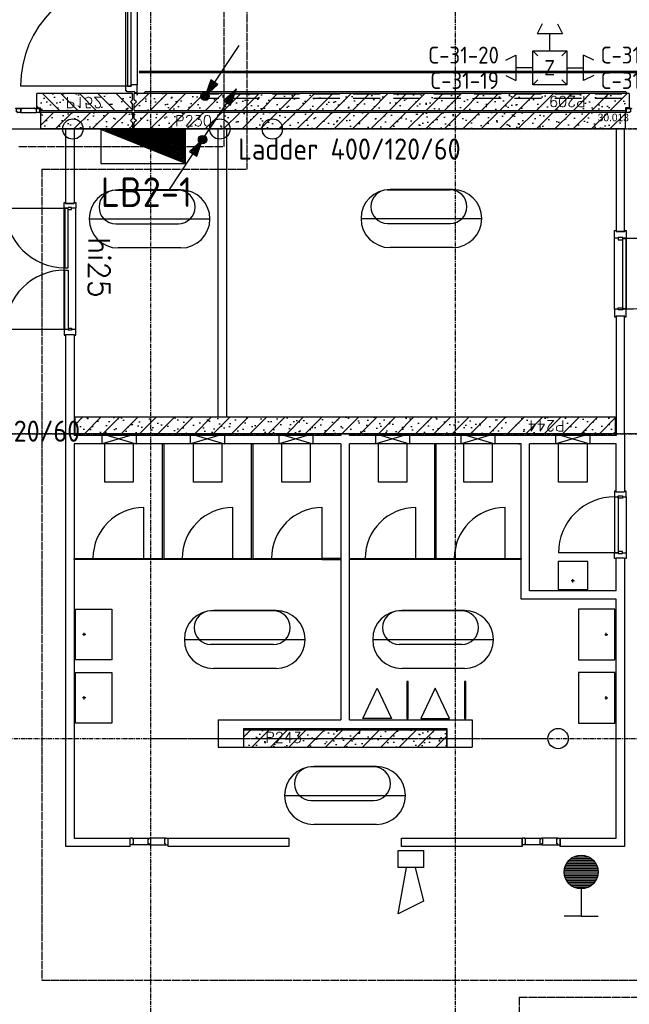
# Model space of a CAD drawing. Extents: x 0 to 1189, y 0 to 841.
# Tile 31 of 44: x 661 to 733, y 218 to 335. Entities that reach past the tile are written whole.
import ezdxf
from ezdxf.enums import TextEntityAlignment as Align

# ---------------------------------------------------------------- set-up
doc = ezdxf.new("R2010")
doc.units = 0
doc.header["$PDSIZE"] = 2
for name, pattern in [('AUSGEZOGEN', [0]), ('B0304', [6, 5, -0.5, 0, -0.5]), ('DASHDOT', [25.4, 12.7, -6.35, 0, -6.35]), ('E0001', [1, 1, 0]), ('E0003', [4.7625, 3.175, -1.5875])]:
    doc.linetypes.add(name, pattern=pattern)
doc.layers.get('0').update_dxf_attribs({"linetype": 'CONTINUOUS'})
for name, color, linetype in [('AB$1A---_ATTRIB', 9, 'CONTINUOUS'), ('AL$1A---_ALGEMEEN', 9, 'CONTINUOUS'), ('AT$1A---_TEKSTK', 15, 'CONTINUOUS'), ('EB63----_OMS', 1, 'CONTINUOUS'), ('EL63----_LICHTINST', 2, 'CONTINUOUS'), ('EL64----_COMMUNICAT', 2, 'CONTINUOUS'), ('EL65----_BEVEILIGING', 2, 'CONTINUOUS'), ('ET6130--_KANALISATIE', 7, 'CONTINUOUS'), ('GOTEN', 3, 'CONTINUOUS'), ('STRAMIEN', 1, 'CONTINUOUS'), ('VITELCODERING', 5, 'CONTINUOUS'), ('VITELDATA', 1, 'CONTINUOUS')]:
    doc.layers.add(name, color=color, linetype=linetype)
doc.styles.add('GBB_ISOP', font='b-gbp3.shx')
doc.styles.add('ISO', font='ISO')
doc.styles.add('ROMANS', font='romans.shx', dxfattribs={"height": 300})
doc.styles.get("Standard").update_dxf_attribs({"font": 'ISO'})

# ---------------------------------------------------------------- blocks, each defined once
blk = doc.blocks.new('-90X136X')
at = {"layer": 'AL$1A---_ALGEMEEN', "ltscale": 2}
for p, q in [((-90, 0), (-90, -30)), ((0, 0), (-90, 0)), ((0, -30), (0, 0)), ((-90, -30), (-90, -72)), ((-90, -72), (-73, -72)), ((-73, -72), (-73, -139)), ((-73, -139), (-47, -139)), ((-47, -139), (-20, -139))]:
    blk.add_line(p, q, dxfattribs=at)
blk.add_lwpolyline([(0, -30), (-9, -30), (-9, -124), (-20, -124), (-20, -139)], dxfattribs=at)
blk = doc.blocks.new('01564')
at = {"layer": 'AL$1A---_ALGEMEEN', "color": 15, "linetype": 'AUSGEZOGEN'}
for p, q in [((0, 1.5), (0, 48.5)), ((1.5, 50), (38.5, 50)), ((1.5, 1.5), (1.5, 48.5)), ((1.5, 48.5), (38.5, 48.5)), ((40, 1.5), (1.5, 1.5)), ((58.5, 0), (1.5, 0)), ((38.5, 48.5), (38.5, 3)), ((40, 48.5), (40, 3)), ((40, 3), (58.5, 3)), ((58.5, 1.5), (40, 1.5))]:
    blk.add_line(p, q, dxfattribs=at)
for centre, start, end in [((1.5, 48.5), 90, 180), ((1.5, 1.5), 180, 270), ((38.5, 48.5), 0, 90), ((40, 3), 180, 270), ((58.5, 1.5), 0, 90), ((58.5, 1.5), 270, 0)]:
    blk.add_arc(centre, 1.5, start, end, dxfattribs=at)
blk = doc.blocks.new('30114')
at = {"layer": 'AL$1A---_ALGEMEEN', "color": 15, "linetype": 'AUSGEZOGEN'}
for p, q in [((-18.5, 3), (0, 3)), ((0, 1.5), (-18.5, 1.5)), ((0, 0), (-18.5, 0)), ((0, 21.22636), (0, 48.5)), ((0, 3), (0, 21.22636)), ((42, 1.5), (0, 1.5)), ((61.5, 0), (0, 0)), ((1.5, 50), (38.5, 50)), ((1.5, 21.22636), (1.5, 48.5)), ((1.5, 48.5), (38.5, 48.5)), ((1.5, 3), (1.5, 21.22636)), ((38.5, 48.5), (38.5, 43)), ((40, 48.5), (40, 43)), ((40, 43), (48.5, 43)), ((40, 41.5), (48.5, 41.5)), ((48.5, 8.5), (42, 8.5)), ((48.5, 7), (42, 7)), ((42, 3), (61.5, 3)), ((42, 1.5), (61.5, 1.5)), ((48.5, 41.5), (48.5, 21.22636)), ((48.5, 21.22636), (48.5, 8.5)), ((50, 41.5), (50, 21.22636)), ((50, 21.22636), (50, 8.5))]:
    blk.add_line(p, q, dxfattribs=at)
for centre, radius, start, end in [((-18.5, 1.5), 1.5, 90, 180), ((-18.5, 1.5), 1.5, 180, 270), ((1.5, 48.5), 1.5, 90, 180), ((0, 3), 1.5, 270, 0), ((38.5, 48.5), 1.5, 0, 90), ((40, 43), 1.5, 180, 270), ((42, 5), 3.5, 90, 180), ((42, 5), 3.5, 180, 270), ((42, 5), 2, 90, 180), ((42, 5), 2, 180, 270), ((48.5, 41.5), 1.5, 0, 90), ((48.5, 8.5), 1.5, 270, 0), ((61.5, 1.5), 1.5, 0, 90), ((61.5, 1.5), 1.5, 270, 0)]:
    blk.add_arc(centre, radius, start, end, dxfattribs=at)
blk = doc.blocks.new('-954P1-KHIC')
at = {"layer": 'AL$1A---_ALGEMEEN', "ltscale": 2}
for p, q in [((-139, -1033.2), (-139, -966.2)), ((-139, -966.2), (-90, -966.2)), ((-120.5, -1033.2), (-139, -1033.2)), ((-18.5, -1023.2), (-120.5, -1023.2)), ((-120.5, -1023.2), (-120.5, -1033.2)), ((-49, -966.2), (0, -966.2)), ((-18.5, -1033.2), (-18.5, -1023.2)), ((0, -1033.2), (-18.5, -1033.2)), ((0, -966.2), (0, -1033.2))]:
    blk.add_line(p, q, dxfattribs=at)
at = {"layer": 'AL$1A---_ALGEMEEN'}
for p, q in [((-49, -949.2), (-90, -949.2)), ((-90, -949.2), (-90, -975.2)), ((-90, -975.2), (-49, -975.2)), ((-49, -949.2), (-49, -975.2))]:
    blk.add_line(p, q, dxfattribs=at)
blk = doc.blocks.new('-954P1-KHIB')
at = {"layer": 'AL$1A---_ALGEMEEN'}
blk.add_lwpolyline([(-87, -105), (-61, -105), (-61, -52), (-87, -52)], close=True, dxfattribs=at)
blk = doc.blocks.new('30013')
at = {"layer": 'AL$1A---_ALGEMEEN', "color": 15, "linetype": 'AUSGEZOGEN'}
for p, q in [((0, 48.5), (0, 20.92189)), ((0, 20.92189), (0, 1.5)), ((38.50001, 50), (1.500008, 50)), ((38.50001, 48.5), (1.500008, 48.5)), ((1.500008, 48.5), (1.500008, 20.92189)), ((1.500008, 20.92189), (1.500008, 1.5)), ((1.500008, 1.5), (42.00001, 1.5)), ((1.500008, 0), (61.50001, 0)), ((38.50001, 43), (38.50001, 48.5)), ((40.00001, 43), (40.00001, 48.5)), ((48.50001, 43), (40.00001, 43)), ((48.50001, 41.5), (40.00001, 41.5)), ((42.00001, 8.5), (48.50001, 8.5)), ((42.00001, 7), (48.50001, 7)), ((61.50001, 3), (42.00001, 3)), ((42.00001, 1.5), (61.50001, 1.5)), ((48.50001, 20.92189), (48.50001, 41.5)), ((48.50001, 8.5), (48.50001, 20.92189)), ((50.00001, 20.92189), (50.00001, 41.5)), ((50.00001, 8.5), (50.00001, 20.92189))]:
    blk.add_line(p, q, dxfattribs=at)
for centre, radius, start, end in [((1.500008, 1.5), 1.5, 180, 270), ((1.500015, 48.5), 1.5, 90, 180), ((38.49999, 48.5), 1.5, 0, 90), ((39.99999, 43), 1.5, 180, 270), ((41.99999, 5), 3.5, 90, 180), ((41.99999, 5), 3.5, 180, 270), ((41.99999, 5), 2, 90, 180), ((41.99999, 5), 2, 180, 270), ((48.49999, 41.5), 1.5, 0, 90), ((48.49999, 8.5), 1.5, 270, 0), ((61.50001, 1.5), 1.5, 0, 90), ((61.50001, 1.5), 1.5, 270, 0)]:
    blk.add_arc(centre, radius, start, end, dxfattribs=at)
blk = doc.blocks.new('XREF_B-A3-II-114')
at = {"layer": 'AL$1A---_ALGEMEEN', "ltscale": 2}
h = blk.add_hatch(dxfattribs=at)
h.set_pattern_fill('PREFB', color=8, scale=8, angle=180, style=0)
h.set_pattern_definition([(135, (78873.26, 44196.29), (108.6116, 108.6116), []), (163, (78873.26, 44196.29), (-41.26, 127.7242), [0, -130.56, -73.92, 0, -107.52]), (132, (78873.26, 44196.29), (29.465, 129.875), [0, -129.28, 0, -131.84, 0, -106.24]), (109, (78873.26, 44196.29), (76.6585, 107.621), [0, -128, 0, -768, -105.28])])
h.paths.add_polyline_path([(78663, 44416), (77576, 44416), (77576, 44446), (77533, 44446), (77533, 44616), (78663, 44616), (78663, 44541), (78638, 44516), (78663, 44491)])
h.paths.add_polyline_path([(75923, 44446), (75880, 44446), (75880, 44416), (75283, 44416), (75283, 44491), (75308, 44516), (75283, 44541), (75283, 44616), (75923, 44616)])
h = blk.add_hatch(dxfattribs=at)
h.set_pattern_fill('PREFB', color=8, scale=8, angle=360, style=0)
h.set_pattern_definition([(45, (82473.26, 44196.29), (-108.6116, 108.6116), []), (17, (82473.26, 44196.29), (41.26, 127.7242), [0, -130.56, -73.92, 0, -107.52]), (48, (82473.26, 44196.29), (-29.465, 129.875), [0, -129.28, 0, -131.84, 0, -106.24]), (71, (82473.26, 44196.29), (-76.6585, 107.621), [0, -128, 0, -768, -105.28])])
h.paths.add_polyline_path([(78683, 44491), (78683, 44416), (84483, 44416), (84483, 44446), (84526, 44446), (84526, 44616), (78683, 44616), (78683, 44541), (78708, 44516)])
h = blk.add_hatch(dxfattribs=at)
h.set_pattern_fill('PREFB', color=8, scale=8, angle=180, style=0)
h.set_pattern_definition([(225, (75273.26, 44196.29), (108.6116, -108.6116), []), (197, (75273.26, 44196.29), (-41.26, -127.724), [0, -130.56, -73.92, 0, -107.52]), (228, (75273.26, 44196.29), (29.465, -129.875), [0, -129.28, 0, -131.84, 0, -106.24]), (251, (75273.26, 44196.29), (76.6585, -107.621), [0, -128, 0, -768, -105.28])])
h.paths.add_polyline_path([(75880, 44396), (75283, 44396), (75283, 44321), (75308, 44296), (75283, 44271), (75283, 44196), (75358, 44196), (75383, 44221), (75408, 44196), (75880, 44196)])
h.paths.add_polyline_path([(78638, 44296), (78663, 44321), (78663, 44396), (77576, 44396), (77576, 44196), (78663, 44196), (78663, 44271)])
at = {"layer": 'AL$1A---_ALGEMEEN'}
h = blk.add_hatch(dxfattribs=at)
h.set_pattern_fill('PREFB', color=8, scale=8, angle=180, style=0)
h.set_pattern_definition([(225, (82473.26, 44196.29), (108.6116, -108.6116), []), (197, (82473.26, 44196.29), (-41.26, -127.7242), [0, -130.56, -73.92, 0, -107.52]), (228, (82473.26, 44196.29), (29.465, -129.875), [0, -129.28, 0, -131.84, 0, -106.24]), (251, (82473.26, 44196.29), (76.6585, -107.621), [0, -128, 0, -768, -105.28])])
h.paths.add_polyline_path([(84483, 44396), (78683, 44396), (78683, 44321), (78708, 44296), (78683, 44271), (78683, 44196), (84483, 44196)])
at = {"layer": 'AL$1A---_ALGEMEEN', "ltscale": 2}
h = blk.add_hatch(dxfattribs=at)
h.set_pattern_fill('PREFB', color=8, scale=8, angle=360, style=0)
h.set_pattern_definition([(45, (78873.26, 40596.29), (-108.6116, 108.6116), []), (17, (78873.26, 40596.29), (41.26, 127.7242), [0, -130.56, -73.92, 0, -107.52]), (48, (78873.26, 40596.29), (-29.465, 129.875), [0, -129.28, 0, -131.84, 0, -106.24]), (71, (78873.26, 40596.29), (-76.6585, 107.621), [0, -128, 0, -768, -105.28])])
h.paths.add_polyline_path([(77983, 40596), (84363, 40596), (84363, 40796), (77983, 40796)])
at = {"layer": 'AL$1A---_ALGEMEEN'}
h = blk.add_hatch(dxfattribs=at)
h.set_pattern_fill('PREFB', color=8, scale=8, angle=180, style=0)
h.set_pattern_definition([(225, (82473.26, 36996.29), (108.612, -108.612), []), (197, (82473.26, 36996.29), (-41.26, -127.724), [0, -130.56, -73.92, 0, -107.52]), (228, (82473.26, 36996.29), (29.465, -129.875), [0, -129.28, 0, -131.84, 0, -106.24]), (251, (82473.26, 36996.29), (76.6585, -107.621), [0, -128, 0, -768, -105.28])])
h.paths.add_polyline_path([(82373, 37096), (79973, 37096), (79973, 36996), (82373, 36996)])
h.paths.add_polyline_path([(82373, 36996), (79973, 36996), (79973, 36896), (82373, 36896)])
at = {"layer": 'AL$1A---_ALGEMEEN', "color": 8, "ltscale": 2}
for p, q in [((78579, 47744), (78579, 44700)), ((78718, 45952), (78718, 44717)), ((78604, 44702), (77340, 44702)), ((78579, 44674), (78579, 44674)), ((77360, 44441), (77508, 44441)), ((77340, 44391), (77528, 44391)), ((77873, 44196), (77973, 44196)), ((77873, 43317), (77873, 44196)), ((77973, 44196), (77973, 43317)), ((79673, 40796), (79673, 44196)), ((79673, 44196), (79773, 44196)), ((79773, 44196), (79773, 40796)), ((84473, 44196), (84373, 44196)), ((84373, 44196), (84373, 42987)), ((84473, 42987), (84473, 44196)), ((77973, 43317), (77873, 43317)), ((77862, 43258), (77161, 43258)), ((77853, 41827), (77853, 43260)), ((77992, 41827), (77992, 43260)), ((84354, 42905), (84354, 42995)), ((84372, 42995), (84372, 42986)), ((84474, 42986), (84372, 42986)), ((84373, 42987), (84473, 42987)), ((84474, 42995), (84474, 42986)), ((84474, 42995), (84493, 42995)), ((84493, 42995), (84493, 42905)), ((84354, 42068), (84354, 42905)), ((84397, 42905), (84354, 42905)), ((84450, 42914), (84397, 42914)), ((84397, 42914), (84397, 42905)), ((84450, 42914), (84450, 42905)), ((84493, 42905), (84450, 42905)), ((85323, 42903), (84490, 42903)), ((84493, 42068), (84493, 42905)), ((84354, 42068), (84354, 41978)), ((84397, 42068), (84354, 42068)), ((84372, 41978), (84372, 41987)), ((84474, 41987), (84372, 41987)), ((84373, 41988), (84373, 40576)), ((84373, 41988), (84473, 41988)), ((84397, 42059), (84397, 42068)), ((84450, 42059), (84397, 42059)), ((84450, 42059), (84450, 42068)), ((84493, 42068), (84450, 42068)), ((84473, 40596), (84473, 41988)), ((84474, 41978), (84474, 41987)), ((84493, 41978), (84493, 42068)), ((84474, 41978), (84493, 41978)), ((77862, 41829), (77161, 41829)), ((77873, 41770), (77973, 41770)), ((77873, 40596), (77873, 41770)), ((77973, 41770), (77973, 40596)), ((77873, 35721), (77873, 40596)), ((77973, 40596), (77873, 40596)), ((77973, 40596), (77973, 40576)), ((81123, 40596), (81123, 40576)), ((81223, 40596), (81123, 40596)), ((81223, 40576), (81223, 40596)), ((84373, 40576), (84373, 40596)), ((84473, 40596), (84473, 39910)), ((81123, 40576), (77973, 40576)), ((77973, 40476), (77973, 35821)), ((81123, 40476), (77973, 40476)), ((79016, 39124), (79016, 40476)), ((79016, 40476), (79031, 40476)), ((79031, 40476), (79016, 40476)), ((79031, 40476), (79031, 39124)), ((80066, 39124), (80066, 40476)), ((80066, 40476), (80081, 40476)), ((80081, 40476), (80066, 40476)), ((80081, 40476), (80081, 39124)), ((81123, 40476), (81123, 37216)), ((84373, 40576), (81223, 40576)), ((81223, 37216), (81223, 40476)), ((83251, 40476), (81223, 40476)), ((82230, 39124), (82230, 40476)), ((82230, 40476), (82245, 40476)), ((82245, 40476), (82230, 40476)), ((82245, 40476), (82245, 39124)), ((83222, 40476), (83237, 40476)), ((83237, 40476), (83222, 40476)), ((83251, 38641), (83251, 40476)), ((83351, 38741), (83351, 40476)), ((84373, 40476), (83351, 40476)), ((84373, 39910), (84373, 40476)), ((84353, 39919), (84353, 39852)), ((84371, 39919), (84353, 39919)), ((84371, 39919), (84371, 39910)), ((84371, 39910), (84473, 39910)), ((84373, 39910), (84473, 39910)), ((84473, 39919), (84473, 39910)), ((84492, 39852), (84492, 39919)), ((84353, 39852), (84396, 39852)), ((84353, 39852), (84353, 39189)), ((84396, 39861), (84449, 39861)), ((84396, 39861), (84396, 39852)), ((84449, 39861), (84449, 39852)), ((84449, 39852), (84492, 39852)), ((84492, 39852), (84492, 39189)), ((78795, 39124), (78795, 39724)), ((79848, 39124), (79848, 39724)), ((80902, 39124), (80902, 39724)), ((82009, 39124), (82009, 39724)), ((83062, 39124), (83062, 39724)), ((77973, 39124), (78195, 39124)), ((77973, 39109), (77973, 39124)), ((78195, 39109), (77973, 39109)), ((78195, 39124), (78195, 39109)), ((78795, 39109), (78795, 39124)), ((78795, 39124), (79016, 39124)), ((79248, 39109), (78795, 39109)), ((79031, 39124), (79248, 39124)), ((79248, 39124), (79248, 39109)), ((79848, 39109), (79848, 39124)), ((79848, 39124), (80066, 39124)), ((80302, 39109), (79848, 39109)), ((80081, 39124), (80302, 39124)), ((80302, 39124), (80302, 39109)), ((81123, 39124), (80902, 39124)), ((80902, 39124), (80902, 39109)), ((80902, 39109), (81123, 39109)), ((81123, 39109), (81123, 39124)), ((81223, 39124), (81449, 39124)), ((81223, 39109), (81223, 39124)), ((81449, 39109), (81223, 39109)), ((81449, 39124), (81449, 39109)), ((82009, 39109), (82009, 39124)), ((82009, 39124), (82230, 39124)), ((82462, 39109), (82009, 39109)), ((82245, 39124), (82462, 39124)), ((82462, 39124), (82462, 39109)), ((83004, 39124), (83251, 39124)), ((83251, 39109), (83004, 39109)), ((83251, 39124), (83251, 39109)), ((84356, 39191), (83692, 39191)), ((84353, 39122), (84353, 39189)), ((84353, 39189), (84396, 39189)), ((84371, 39122), (84353, 39122)), ((84371, 39122), (84371, 39131)), ((84371, 39131), (84473, 39131)), ((84373, 39131), (84473, 39131)), ((84373, 38741), (84373, 39131)), ((84396, 39180), (84396, 39189)), ((84396, 39180), (84449, 39180)), ((84449, 39189), (84492, 39189)), ((84449, 39180), (84449, 39189)), ((84473, 39131), (84473, 35721)), ((84473, 39122), (84473, 39131)), ((84492, 39189), (84492, 39122)), ((84373, 38741), (83351, 38741)), ((84373, 38641), (83251, 38641)), ((84373, 35821), (84373, 38641)), ((81918, 37671), (81903, 37671)), ((81903, 37671), (81903, 37231)), ((81918, 37231), (81918, 37671)), ((82598, 37671), (82583, 37671)), ((82583, 37671), (82583, 37231)), ((82598, 37231), (82598, 37671)), ((79673, 37216), (81123, 37216)), ((79673, 37216), (79673, 36896)), ((81223, 37216), (82673, 37216)), ((81903, 37231), (81918, 37231)), ((82583, 37231), (82598, 37231)), ((82673, 37216), (82673, 36896)), ((79973, 37116), (82373, 37116)), ((79973, 37116), (79973, 36896)), ((82373, 37116), (82373, 36896)), ((79673, 36896), (79973, 36896)), ((82373, 36896), (82673, 36896)), ((77973, 35821), (78633, 35821)), ((78633, 35721), (78633, 35821)), ((78663, 35821), (78633, 35821)), ((78663, 35811), (78663, 35821)), ((78663, 35821), (78853, 35821)), ((78853, 35821), (78853, 35811)), ((79053, 35821), (78863, 35821)), ((78863, 35821), (78863, 35811)), ((79053, 35821), (79083, 35821)), ((79053, 35811), (79053, 35821)), ((79083, 35721), (79083, 35821)), ((79083, 35821), (80509, 35821)), ((80509, 35821), (80509, 35721)), ((81837, 35721), (81837, 35821)), ((81837, 35821), (83263, 35821)), ((83263, 35821), (83263, 35721)), ((83293, 35821), (83263, 35821)), ((83263, 35721), (83263, 35821)), ((83293, 35821), (83483, 35821)), ((83293, 35811), (83293, 35821)), ((83483, 35821), (83483, 35811)), ((83683, 35821), (83493, 35821)), ((83493, 35821), (83493, 35811)), ((83683, 35821), (83713, 35821)), ((83683, 35811), (83683, 35821)), ((83713, 35821), (83713, 35721)), ((83713, 35821), (84373, 35821)), ((83713, 35721), (83713, 35821)), ((78633, 35721), (77873, 35721)), ((78663, 35741), (78633, 35741)), ((78663, 35811), (78673, 35811)), ((78663, 35751), (78673, 35751)), ((78663, 35741), (78663, 35751)), ((78853, 35741), (78663, 35741)), ((78673, 35751), (78673, 35811)), ((78843, 35811), (78843, 35751)), ((78843, 35811), (78853, 35811)), ((78843, 35751), (78853, 35751)), ((78853, 35751), (78853, 35741)), ((78873, 35811), (78863, 35811)), ((78873, 35751), (78863, 35751)), ((78863, 35751), (78863, 35741)), ((78863, 35741), (79053, 35741)), ((78873, 35811), (78873, 35751)), ((79053, 35811), (79043, 35811)), ((79043, 35751), (79043, 35811)), ((79053, 35751), (79043, 35751)), ((79053, 35741), (79053, 35751)), ((79053, 35741), (79083, 35741)), ((80509, 35721), (79083, 35721)), ((83263, 35721), (81837, 35721)), ((83293, 35741), (83263, 35741)), ((83293, 35811), (83303, 35811)), ((83293, 35751), (83303, 35751)), ((83293, 35741), (83293, 35751)), ((83483, 35741), (83293, 35741)), ((83303, 35751), (83303, 35811)), ((83473, 35811), (83483, 35811)), ((83473, 35811), (83473, 35751)), ((83473, 35751), (83483, 35751)), ((83483, 35751), (83483, 35741)), ((83503, 35811), (83493, 35811)), ((83503, 35751), (83493, 35751)), ((83493, 35751), (83493, 35741)), ((83493, 35741), (83683, 35741)), ((83503, 35811), (83503, 35751)), ((83673, 35751), (83673, 35811)), ((83683, 35811), (83673, 35811)), ((83683, 35751), (83673, 35751)), ((83683, 35741), (83683, 35751)), ((83683, 35741), (83713, 35741)), ((84473, 35721), (83713, 35721))]:
    blk.add_line(p, q, dxfattribs=at)
at = {"layer": 'AL$1A---_ALGEMEEN', "color": 8, "linetype": 'Continuous'}
for p, q in [((77533, 44446), (77533, 44616)), ((78663, 44616), (77533, 44616)), ((78663, 44541), (78663, 44616)), ((78683, 44541), (78683, 44616)), ((84526, 44616), (78683, 44616)), ((84526, 44616), (84526, 44446)), ((77533, 44446), (77576, 44446)), ((77576, 44416), (77576, 44446)), ((78663, 44541), (78638, 44516)), ((78638, 44516), (78663, 44491)), ((78663, 44416), (78663, 44491)), ((78708, 44516), (78683, 44541)), ((78683, 44491), (78708, 44516)), ((78683, 44416), (78683, 44491)), ((84483, 44446), (84483, 44416)), ((84526, 44446), (84483, 44446)), ((77576, 44416), (78663, 44416)), ((77576, 44396), (77576, 44196)), ((77576, 44396), (78663, 44396)), ((78638, 44296), (78663, 44321)), ((78663, 44396), (78663, 44321)), ((78683, 44416), (84483, 44416)), ((78683, 44396), (84483, 44396)), ((78683, 44321), (78683, 44396)), ((78683, 44321), (78708, 44296)), ((84483, 44196), (84483, 44396)), ((78663, 44196), (77576, 44196)), ((78663, 44271), (78638, 44296)), ((78663, 44271), (78663, 44196)), ((78708, 44296), (78683, 44271)), ((78683, 44196), (78683, 44271)), ((84483, 44196), (78683, 44196)), ((77983, 40596), (77983, 40796)), ((77983, 40796), (84363, 40796)), ((84363, 40796), (84363, 40596)), ((84363, 40596), (77983, 40596)), ((82373, 37096), (79973, 37096)), ((79973, 37096), (79973, 36896)), ((82373, 36896), (82373, 37096)), ((79973, 36896), (82373, 36896))]:
    blk.add_line(p, q, dxfattribs=at)
at = {"layer": 'AL$1A---_ALGEMEEN', "color": 8}
for p, q in [((78793, 44616), (78813, 44636)), ((84486, 44636), (78813, 44636)), ((84506, 44616), (84486, 44636)), ((78703, 40596), (78303, 40476)), ((78303, 40596), (78703, 40476)), ((79748, 40596), (79348, 40476)), ((79348, 40596), (79748, 40476)), ((80793, 40596), (80393, 40476)), ((80393, 40596), (80793, 40476)), ((81934, 40596), (81534, 40476)), ((81534, 40596), (81934, 40476)), ((82941, 40596), (82541, 40476)), ((82541, 40596), (82941, 40476)), ((84062, 40596), (83662, 40476)), ((83662, 40596), (84062, 40476)), ((83880, 38858), (83842, 38858)), ((83861, 38839), (83861, 38877)), ((78109, 38227), (78071, 38227)), ((78090, 38209), (78090, 38246)), ((84238, 38227), (84276, 38227)), ((84257, 38209), (84257, 38246)), ((78109, 37477), (78071, 37477)), ((78090, 37459), (78090, 37496)), ((84238, 37477), (84276, 37477)), ((84257, 37459), (84257, 37496))]:
    blk.add_line(p, q, dxfattribs=at)
at = {"layer": 'AL$1A---_ALGEMEEN', "color": 8, "linetype": 'DASHDOT', "ltscale": 0.5}
for p, q in [((74863, 44196), (80193, 44196)), ((75094, 44196), (79574, 44196)), ((87008, 44196), (78078, 44196)), ((78395, 44196), (86736, 44196)), ((85129, 40596), (76976, 40596)), ((78917, 36996), (83567, 36996))]:
    blk.add_line(p, q, dxfattribs=at)
at = {"layer": 'AL$1A---_ALGEMEEN', "color": 8, "linetype": 'ByBlock'}
for p, q in [((79202, 43471), (78464, 43471)), ((79233, 43477), (78492, 43477)), ((82413, 43475), (81674, 43475)), ((82443, 43481), (81703, 43481)), ((78149, 43134), (79576, 43134)), ((79204, 43072), (78464, 43072)), ((81360, 43138), (82787, 43138)), ((82415, 43076), (81674, 43076)), ((79233, 42791), (78492, 42791)), ((82443, 42795), (81703, 42795)), ((80327, 38504), (79588, 38504)), ((80357, 38509), (79617, 38509)), ((82550, 38504), (81812, 38504)), ((82581, 38509), (81841, 38509)), ((79274, 38166), (80700, 38166)), ((81497, 38166), (82924, 38166)), ((80328, 38105), (79588, 38105)), ((82552, 38105), (81812, 38105)), ((80357, 37823), (79617, 37823)), ((82581, 37823), (81841, 37823)), ((81510, 36661), (80772, 36661)), ((81541, 36666), (80801, 36666)), ((80457, 36323), (81884, 36323)), ((81512, 36262), (80772, 36262)), ((81541, 35980), (80801, 35980))]:
    blk.add_line(p, q, dxfattribs=at)
at = {"layer": 'AL$1A---_ALGEMEEN', "color": 8, "ltscale": 2}
for points in [[(78644, 45966), (78604, 45966), (78604, 44702), (78644, 44702)], [(78795, 39109), (78195, 39109), (78195, 39124), (78795, 39124)], [(79848, 39109), (79248, 39109), (79248, 39124), (79848, 39124)], [(80902, 39109), (80302, 39109), (80302, 39124), (80902, 39124)], [(82009, 39109), (81409, 39109), (81409, 39124), (82009, 39124)], [(83062, 39109), (82462, 39109), (82462, 39124), (83062, 39124)]]:
    blk.add_lwpolyline(points, close=True, dxfattribs=at)
at = {"layer": 'AL$1A---_ALGEMEEN', "color": 8}
for points in [[(77862, 42557), (77901, 42557), (77901, 43258), (77862, 43258)], [(84450, 42888), (84450, 42914), (84397, 42914), (84397, 42888)], [(84490, 42070), (84451, 42070), (84451, 42903), (84490, 42903)], [(77862, 42530), (77901, 42530), (77901, 41829), (77862, 41829)], [(84450, 42085), (84450, 42059), (84397, 42059), (84397, 42085)], [(78703, 40596), (78703, 40476), (78303, 40476), (78303, 40596)], [(79748, 40596), (79748, 40476), (79348, 40476), (79348, 40596)], [(80793, 40596), (80793, 40476), (80393, 40476), (80393, 40596)], [(81934, 40596), (81934, 40476), (81534, 40476), (81534, 40596)], [(82941, 40596), (82941, 40476), (82541, 40476), (82541, 40596)], [(84062, 40596), (84062, 40476), (83662, 40476), (83662, 40596)], [(84356, 39850), (84395, 39850), (84395, 39191), (84356, 39191)], [(84396, 39835), (84396, 39861), (84449, 39861), (84449, 39835)], [(84037, 38756), (84037, 39086), (83687, 39086), (83687, 38756)], [(78418, 37926), (77988, 37926), (77988, 38526), (78418, 38526)], [(83928, 37926), (84358, 37926), (84358, 38526), (83928, 38526)], [(78418, 37176), (77988, 37176), (77988, 37776), (78418, 37776)], [(83928, 37176), (84358, 37176), (84358, 37776), (83928, 37776)], [(81721, 37231), (81381, 37231), (81551, 37591)], [(82066, 37231), (82406, 37231), (82236, 37591)]]:
    blk.add_lwpolyline(points, close=True, dxfattribs=at)
at = {"layer": 'AL$1A---_ALGEMEEN', "color": 8, "ltscale": 2}
for points in [[(84354, 42995), (84372, 42995)], [(84354, 41978), (84372, 41978)], [(84492, 39919), (84473, 39919)], [(84492, 39122), (84473, 39122)]]:
    blk.add_lwpolyline(points, dxfattribs=at)
at = {"layer": 'AL$1A---_ALGEMEEN', "color": 8}
for points in [[(78671, 40476), (78671, 40024), (78335, 40024), (78335, 40476)], [(79716, 40476), (79716, 40024), (79380, 40024), (79380, 40476)], [(80761, 40476), (80761, 40024), (80425, 40024), (80425, 40476)], [(81902, 40476), (81902, 40024), (81566, 40024), (81566, 40476)], [(82909, 40476), (82909, 40024), (82573, 40024), (82573, 40476)], [(84030, 40476), (84030, 40024), (83694, 40024), (83694, 40476)]]:
    blk.add_lwpolyline(points, dxfattribs=at)
at = {"layer": 'AL$1A---_ALGEMEEN', "color": 8, "linetype": 'Continuous', "ltscale": 2}
for centre in [(77958, 44196), (79694, 44196), (80313, 44196), (83687, 36996)]:
    blk.add_circle(centre, 120, dxfattribs=at)
at = {"layer": 'AL$1A---_ALGEMEEN', "color": 8, "ltscale": 2}
for centre, radius, start, end in [((78604, 44702), 1264, 90, 180), ((77862, 43258), 701, 180, 270), ((84521, 42872), 802, 267.9817, 2.2247), ((77862, 41829), 701, 90, 180), ((84353, 39189), 661, 89.74, 179.844), ((78795, 39124), 600, 90, 180), ((79848, 39124), 600, 90, 180), ((80902, 39124), 600, 90, 180), ((82009, 39124), 600, 90, 180), ((83062, 39124), 600, 90, 180)]:
    blk.add_arc(centre, radius, start, end, dxfattribs=at)
at = {"layer": 'AL$1A---_ALGEMEEN', "color": 8, "linetype": 'ByBlock'}
for centre, radius, start, end in [((78492, 43134), 343, 90, 270), ((78464, 43274), 198, 90, 270), ((79202, 43274), 198, 270, 90), ((79233, 43134), 343, 270, 90), ((81703, 43138), 343, 90, 270), ((81674, 43278), 198, 90, 270), ((82413, 43278), 198, 270, 90), ((82443, 43138), 343, 270, 90), ((79617, 38166), 343, 90, 270), ((79588, 38306), 198, 90, 270), ((80327, 38306), 198, 270, 90), ((80357, 38166), 343, 270, 90), ((81841, 38166), 343, 90, 270), ((81812, 38306), 198, 90, 270), ((82550, 38306), 198, 270, 90), ((82581, 38166), 343, 270, 90), ((80801, 36323), 343, 90, 270), ((80772, 36463), 198, 90, 270), ((81510, 36463), 198, 270, 90), ((81541, 36323), 343, 270, 90)]:
    blk.add_arc(centre, radius, start, end, dxfattribs=at)
at = {"layer": 'AL$1A---_ALGEMEEN', "color": 8, "linetype": 'Continuous', "ltscale": 2}
for p in [(78873, 44196), (78873, 44196), (78873, 44196), (78873, 44196), (82473, 44196), (82473, 44196), (78873, 40596), (82473, 40596), (82473, 36996)]:
    blk.add_point(p, dxfattribs=at)
at = {"layer": 'AL$1A---_ALGEMEEN', "color": 8, "ltscale": 2}
blk.add_point((84450, 42068), dxfattribs=at)
at = {"layer": 'STRAMIEN', "color": 8, "linetype": 'B0304', "ltscale": 10}
for p, q in [((78873, 85496), (78873, 24869)), ((82473, 85496), (82473, 24869)), ((21073, 44196), (107983, 44196)), ((21073, 40596), (107983, 40596)), ((21023, 36996), (107938, 36996))]:
    blk.add_line(p, q, dxfattribs=at)
at = {"layer": 'AL$1A---_ALGEMEEN', "color": 8, "ltscale": 2}
for name, p, rotation in [('-90X136X', (78718, 44627), 270), ('30114', (77341, 44441), 180), ('01564', (77566, 44441), 180), ('-954P1-KHIC', (77853, 42294), 180), ('-954P1-KHIB', (84501, 39119), 270)]:
    blk.add_blockref(name, p, dxfattribs=dict(at, rotation=rotation))
at = {"layer": 'AL$1A---_ALGEMEEN', "color": 8, "ltscale": 2, "xscale": -1, "rotation": 180}
blk.add_blockref('30013', (84493, 44441), dxfattribs=at)
at = {"layer": 'AL$1A---_ALGEMEEN', "color": 8, "ltscale": 2, "xscale": -1}
blk.add_blockref('-954P1-KHIC', (77853, 42793), dxfattribs=at)
at = {"layer": 'AB$1A---_ATTRIB', "color": 8, "linetype": 'Continuous', "style": 'ROMANS'}
for tag, p, height in [('RUIMTENUMMER', (87442, 75784), 200), ('PEILMAAT', (87388, 75527), 150), ('RUIMTENUMMER', (26337, 75275), 200), ('PEILMAAT', (26282, 75018), 150), ('RUIMTENUMMER', (28654, 73979), 200), ('PEILMAAT', (28600, 73722), 150), ('RUIMTENUMMER', (26337, 72872), 200), ('PEILMAAT', (26282, 72614), 150), ('RUIMTENUMMER', (87442, 71085), 200), ('PEILMAAT', (87388, 70827), 150), ('RUIMTENUMMER', (26601, 70494), 200), ('RUIMTENUMMER', (44704, 70494), 200), ('RUIMTENUMMER', (63062, 70494), 200), ('PEILMAAT', (26547, 70236), 150), ('PEILMAAT', (44650, 70236), 150), ('PEILMAAT', (63008, 70236), 150), ('RUIMTENUMMER', (25709, 68386), 200), ('PEILMAAT', (25654, 68128), 150), ('RUIMTENUMMER', (87442, 66868), 200), ('PEILMAAT', (87388, 66611), 150), ('RUIMTENUMMER', (86686, 65335), 200), ('RUIMTENUMMER', (28777, 65054), 200), ('RUIMTENUMMER', (78665, 65032), 200), ('PEILMAAT', (86631, 65078), 150), ('PEILMAAT', (28722, 64796), 150), ('PEILMAAT', (78611, 64774), 150), ('RUIMTENUMMER', (94007, 64082), 200), ('RUIMTENUMMER', (76130, 63992), 200), ('RUIMTENUMMER', (81543, 63992), 200), ('PEILMAAT', (93953, 63824), 150), ('PEILMAAT', (76076, 63734), 150), ('PEILMAAT', (81488, 63734), 150), ('RUIMTENUMMER', (84341, 63737), 200), ('RUIMTENUMMER', (87793, 63737), 200), ('PEILMAAT', (84286, 63479), 150), ('PEILMAAT', (87738, 63479), 150), ('RUIMTENUMMER', (91439, 63158), 200), ('RUIMTENUMMER', (28777, 63059), 200), ('RUIMTENUMMER', (78665, 63062), 200), ('PEILMAAT', (91385, 62901), 150), ('PEILMAAT', (28722, 62801), 150), ('PEILMAAT', (78611, 62805), 150), ('RUIMTENUMMER', (84600, 60368), 200), ('PEILMAAT', (84546, 60111), 150), ('RUIMTENUMMER', (76130, 53241), 200), ('RUIMTENUMMER', (84607, 53241), 200), ('RUIMTENUMMER', (30604, 53028), 200), ('RUIMTENUMMER', (54379, 53028), 200), ('PEILMAAT', (76076, 52984), 150), ('PEILMAAT', (84553, 52984), 150), ('PEILMAAT', (30550, 52771), 150), ('PEILMAAT', (54325, 52771), 150), ('RUIMTENUMMER', (93702, 49263), 200), ('PEILMAAT', (93647, 49005), 150), ('RUIMTENUMMER', (84528, 46579), 200), ('PEILMAAT', (84474, 46322), 150), ('RUIMTENUMMER', (81571, 43181), 200), ('RUIMTENUMMER', (78360, 43177), 200), ('RUIMTENUMMER', (26316, 42849), 200), ('PEILMAAT', (78306, 42920), 150), ('PEILMAAT', (81517, 42924), 150), ('PEILMAAT', (26262, 42592), 150), ('RUIMTENUMMER', (28812, 41377), 200), ('PEILMAAT', (28757, 41119), 150), ('RUIMTENUMMER', (26316, 40511), 200), ('PEILMAAT', (26262, 40253), 150), ('RUIMTENUMMER', (84742, 39845), 200), ('PEILMAAT', (84687, 39588), 150), ('RUIMTENUMMER', (76067, 38649), 200), ('PEILMAAT', (76012, 38391), 150), ('RUIMTENUMMER', (79485, 38210), 200), ('RUIMTENUMMER', (81709, 38210), 200), ('RUIMTENUMMER', (26547, 38136), 200), ('PEILMAAT', (79430, 37952), 150), ('PEILMAAT', (81654, 37952), 150), ('PEILMAAT', (26493, 37878), 150), ('RUIMTENUMMER', (44826, 37734), 200), ('RUIMTENUMMER', (62880, 37734), 200), ('PEILMAAT', (44772, 37477), 150), ('PEILMAAT', (62825, 37477), 150), ('RUIMTENUMMER', (80669, 36367), 200), ('RUIMTENUMMER', (25342, 36256), 200), ('PEILMAAT', (80614, 36109), 150), ('PEILMAAT', (25288, 35999), 150), ('RUIMTENUMMER', (91184, 35271), 200), ('RUIMTENUMMER', (98529, 35271), 200), ('PEILMAAT', (91129, 35013), 150), ('PEILMAAT', (98475, 35013), 150), ('RUIMTENUMMER', (28777, 32678), 200), ('RUIMTENUMMER', (80669, 32690), 200), ('PEILMAAT', (28723, 32420), 150), ('PEILMAAT', (80614, 32433), 150), ('RUIMTENUMMER', (28777, 30449), 200), ('PEILMAAT', (28723, 30192), 150), ('RUIMTENUMMER', (81104, 27867), 200), ('RUIMTENUMMER', (83871, 27864), 200), ('PEILMAAT', (81049, 27610), 150), ('PEILMAAT', (83817, 27607), 150)]:
    blk.add_attdef(tag, p, '', height=height, dxfattribs=at)
for tag, p, height in [('RUIMTENUMMER', (25294, 72567), 200), ('PEILMAAT', (25552, 72512), 150), ('RUIMTENUMMER', (25280, 40147), 200), ('PEILMAAT', (25537, 40093), 150)]:
    blk.add_attdef(tag, p, '', height=height, rotation=90, dxfattribs=at)
at = {"layer": 'AT$1A---_TEKSTK', "color": 8, "ltscale": 2, "style": 'ROMANS', "oblique": -180, "text_generation_flag": 4}
blk.add_text('P152', height=125, dxfattribs=at).set_placement((77871, 44571))
at = {"layer": 'AT$1A---_TEKSTK', "color": 8, "ltscale": 2, "style": 'ROMANS'}
for s, height, rotation, p in [('P209', 125, 180, (84014, 44582)), ('hi25', 250, 270, (78142, 42919)), ('P244', 125, 180, (83764, 40753))]:
    blk.add_text(s, height=height, rotation=rotation, dxfattribs=at).set_placement(p)
at = {"layer": 'AT$1A---_TEKSTK', "color": 8, "ltscale": 2}
for s, height, style, p in [('P230', 125, 'ROMANS', (79165, 44231)), ('30.013', 90, 'GBB_ISOP', (84155, 44287)), ('P243', 125, 'ROMANS', (80229, 36947))]:
    blk.add_text(s, height=height, dxfattribs=dict(at, style=style)).set_placement(p)
blk = doc.blocks.new('ESH1005')
at = {"color": 0, "linetype": 'Continuous'}
for p, q in [((-1, -1.5), (-1, 1.5)), ((-1, 1.5), (1, 1.5)), ((1, 0.5), (5, 1.5)), ((1, 1.5), (1, -1.5)), ((5, 1.5), (6.5, -1.5)), ((6.5, -1.5), (1, -0.5)), ((1, -1.5), (-1, -1.5))]:
    blk.add_line(p, q, dxfattribs=at)
at = {"flags": 1}
for tag, p in [('HT', (2.48, 4)), ('LD', (2.48, 2.05))]:
    blk.add_attdef(tag, p, '', height=1.8, dxfattribs=at)
blk = doc.blocks.new('*X2321')
at = {"color": 0}
for p, q in [((69.13, 176.8), (70.87, 176.8)), ((68.17, 175.8), (71.83, 175.8)), ((68.27, 176), (71.73, 176)), ((68.4, 176.2), (71.6, 176.2)), ((68.57, 176.4), (71.43, 176.4)), ((68.8, 176.6), (71.2, 176.6)), ((68, 175), (72, 175)), ((68.01, 175.2), (71.99, 175.2)), ((68.01, 174.8), (71.99, 174.8)), ((68.04, 175.4), (71.96, 175.4)), ((68.04, 174.6), (71.96, 174.6)), ((68.09, 175.6), (71.91, 175.6)), ((68.09, 174.4), (71.91, 174.4)), ((68.17, 174.2), (71.83, 174.2)), ((68.27, 174), (71.73, 174)), ((68.4, 173.8), (71.6, 173.8)), ((68.57, 173.6), (71.43, 173.6)), ((68.8, 173.4), (71.2, 173.4)), ((69.13, 173.2), (70.87, 173.2))]:
    blk.add_line(p, q, dxfattribs=at)
blk = doc.blocks.new('ESDHMA')
for p, q in [((0, -2), (0, -5.22)), ((0, -5.22), (-2, -5.22)), ((0, -5.22), (2, -5.22))]:
    blk.add_line(p, q)
blk.add_circle((0, 0), 2)
blk.add_blockref('*X2321', (-70, -175))
blk.add_attdef('GROEPSNUMMER', (-1.15, -8.57), '', height=2.5)
blk = doc.blocks.new('ESK1201B')
at = {"color": 0, "linetype": 'Continuous'}
for p, q in [((0, 0), (4, 6)), ((-4, -6), (0, 0))]:
    blk.add_line(p, q, dxfattribs=at)
at = {"color": 0}
for points in [[(4, 6), (2.47, 4.61), (3.31, 4.06), (4, 6)], [(2.89, 4.34), (2.89, 4.34)], [(0, 0), (-1.53, -1.39), (-0.69, -1.94), (0, 0)], [(-1.11, -1.66), (-1.11, -1.66)]]:
    blk.add_lwpolyline(points, dxfattribs=at)
for points in [[(3.77, 5.66), (2.64, 4.63), (3.26, 4.21)], [(3.54, 5.31), (2.8, 4.64), (3.2, 4.37)], [(3.31, 4.97), (2.96, 4.65), (3.15, 4.52)], [(-0.23, -0.34), (-1.36, -1.37), (-0.74, -1.79)], [(-0.46, -0.69), (-1.2, -1.36), (-0.8, -1.63)], [(-0.69, -1.03), (-1.04, -1.35), (-0.85, -1.48)]]:
    blk.add_lwpolyline(points, close=True, dxfattribs=at)
for radius in [0.5, 0.4, 0.3, 0.2, 0.1]:
    blk.add_circle((0, 0), radius, dxfattribs=at)
at = {"flags": 1}
blk.add_attdef('LD', (4, 0), '', height=1.8, dxfattribs=at)
blk = doc.blocks.new('ESK1207D')
at = {"color": 0, "linetype": 'Continuous'}
for p, q in [((-2, -5), (-2, 5)), ((-2, 5), (2, 5)), ((2, 5), (2, -5)), ((2, -5), (-2, -5))]:
    blk.add_line(p, q, dxfattribs=at)
at = {"color": 0}
blk.add_line((2, -5), (-2, 5), dxfattribs=at)
for points in [[(1.85, -4.9), (-1.9, 4.48), (-1.9, -4.9)], [(1.7, -4.8), (-1.8, 3.96), (-1.8, -4.8)], [(1.56, -4.7), (-1.7, 3.44), (-1.7, -4.7)], [(1.41, -4.6), (-1.6, 2.92), (-1.6, -4.6)], [(1.26, -4.5), (-1.5, 2.4), (-1.5, -4.5)], [(1.11, -4.4), (-1.4, 1.88), (-1.4, -4.4)], [(0.97, -4.3), (-1.3, 1.37), (-1.3, -4.3)], [(0.82, -4.2), (-1.2, 0.85), (-1.2, -4.2)], [(0.67, -4.1), (-1.1, 0.33), (-1.1, -4.1)], [(0.52, -4), (-1, -0.19), (-1, -4)], [(0.38, -3.9), (-0.9, -0.71), (-0.9, -3.9)], [(0.23, -3.8), (-0.8, -1.23), (-0.8, -3.8)], [(0.08, -3.7), (-0.7, -1.75), (-0.7, -3.7)], [(-0.07, -3.6), (-0.6, -2.27), (-0.6, -3.6)], [(-0.22, -3.5), (-0.5, -2.79), (-0.5, -3.5)], [(-0.36, -3.4), (-0.4, -3.31), (-0.4, -3.4)]]:
    blk.add_lwpolyline(points, close=True, dxfattribs=at)
at = {"color": 0, "linetype": 'Continuous', "style": 'ISO'}
blk.add_attdef('OMS', (3.5, -5), '', height=1.8, dxfattribs=at)
blk = doc.blocks.new('ESK1202A')
at = {"color": 0, "linetype": 'Continuous'}
blk.add_line((4, 6), (0, 0), dxfattribs=at)
at = {"color": 0}
for points in [[(0, 0), (1.53, 1.39), (0.69, 1.94), (0, 0)], [(1.11, 1.66), (1.11, 1.66)]]:
    blk.add_lwpolyline(points, dxfattribs=at)
for points in [[(0.23, 0.34), (1.36, 1.37), (0.74, 1.79)], [(0.46, 0.69), (1.2, 1.36), (0.8, 1.63)], [(0.69, 1.03), (1.04, 1.35), (0.85, 1.48)]]:
    blk.add_lwpolyline(points, close=True, dxfattribs=at)
for radius in [0.5, 0.4, 0.3, 0.2, 0.1]:
    blk.add_circle((0, 0), radius, dxfattribs=at)
at = {"flags": 1}
blk.add_attdef('LD', (4, 0), '', height=1.8, dxfattribs=at)
blk = doc.blocks.new('$DAT003')
for p, q in [((3.2, 0.9), (2, 1.5)), ((2, -1.5), (2, 1.5)), ((0, 0), (2, 0)), ((3.2, -0.9), (2, -1.5))]:
    blk.add_line(p, q)
blk = doc.blocks.new('DAT030')
for p, q in [((-2, 2), (-1.41, 1.41)), ((-2, -2), (-2, 2)), ((-2, 2), (2, 2)), ((2, 2), (1.41, 1.41)), ((2, 2), (2, -2)), ((-1.41, -1.41), (-2, -2)), ((2, -2), (-2, -2)), ((1.41, -1.41), (2, -2))]:
    blk.add_line(p, q)
at = {"color": 4}
blk.add_attdef('NR', text='', height=1.8, dxfattribs=at).set_placement((0, 0), align=Align.MIDDLE)

msp = doc.modelspace()

# ---------------------------------------------------------------- linework, layer by layer
at = {"layer": 'GOTEN', "linetype": 'E0001'}
for p, q in [((687.73, 505.83), (687.73, 317.02)), ((685.03, 503.13), (685.03, 319.72)), ((660.8, 319.72), (685.03, 319.72)), ((663.5, 317.02), (687.73, 317.02)), ((663.5, 317.02), (663.5, 225.88)), ((663.5, 317.02), (663.5, 221.22)), ((663.5, 221.22), (742.12, 221.22)), ((719.87, 219.22), (719.87, 142.31)), ((719.87, 219.22), (744.82, 219.22))]:
    msp.add_line(p, q, dxfattribs=at)
at = {"layer": 'GOTEN', "linetype": 'E0003'}
for p, q in [((732.03, 325.88), (682.29, 325.88)), ((732.03, 325.38), (682.29, 325.38))]:
    msp.add_line(p, q, dxfattribs=at)
at = {"layer": 'GOTEN', "linetype": 'DASHDOT', "const_width": 0.35}
msp.add_lwpolyline([(675, 328.5), (838, 328.5)], dxfattribs=at)

# ---------------------------------------------------------------- block references
at = {"xscale": 0.01, "yscale": 0.01, "zscale": 0.01}
msp.add_blockref('XREF_B-A3-II-114', (-112.39, -120.19), dxfattribs=at)
at = {"layer": 'EL63----_LICHTINST', "linetype": 'E0001'}
for name, p in [('ESK1202A', (682.79, 325.64)), ('ESK1201B', (682.5, 320.51))]:
    msp.add_blockref(name, p, dxfattribs=at)
at = {"layer": 'EL63----_LICHTINST'}
ref = msp.add_blockref('ESK1207D', (675.47, 319.71), dxfattribs=dict(at, xscale=-1, rotation=90))
ref.add_attrib('OMS', 'LB2-1', (670.48, 312.56), dxfattribs={"layer": 'EB63----_OMS', "color": 1, "linetype": 'Continuous', "height": 3.5, "style": 'ISO'})
at = {"layer": 'EL64----_COMMUNICAT', "linetype": 'E0001', "rotation": 270}
msp.add_blockref('ESH1005', (707.1, 235.55), dxfattribs=at)
at = {"layer": 'EL65----_BEVEILIGING', "linetype": 'E0001'}
msp.add_blockref('ESDHMA', (727.2, 234.01), dxfattribs=at)
at = {"layer": 'VITELDATA'}
for p, rotation in [((723.5, 331), 90), ((721.5, 329), 180)]:
    msp.add_blockref('$DAT003', p, dxfattribs=dict(at, rotation=rotation))
msp.add_blockref('DAT030', (723.5, 329), dxfattribs=at).add_auto_attribs({'NR': 'Z'})
msp.add_blockref('$DAT003', (725.5, 329), dxfattribs=at)

# ---------------------------------------------------------------- texts
at = {"layer": 'ET6130--_KANALISATIE', "color": 2, "linetype": 'E0001'}
for s, p in [('Ladder 400/120/60', (686.71, 318.15)), ('K.goot 270 /120/60', (641.4, 284.83))]:
    msp.add_text(s, height=2.5, dxfattribs=at).set_placement(p)
at = {"layer": 'VITELCODERING'}
for s, p in [('C-31-20', (717.5, 329.5)), ('C-31-19', (717.5, 326.5))]:
    msp.add_text(s, height=2, dxfattribs=at).set_placement(p, align=Align.RIGHT)
for s, p in [('C-31-23', (729.5, 329.5)), ('C-31-24', (729.5, 326.5))]:
    msp.add_text(s, height=2, dxfattribs=at).set_placement(p)

doc.saveas('drawing.dxf')
